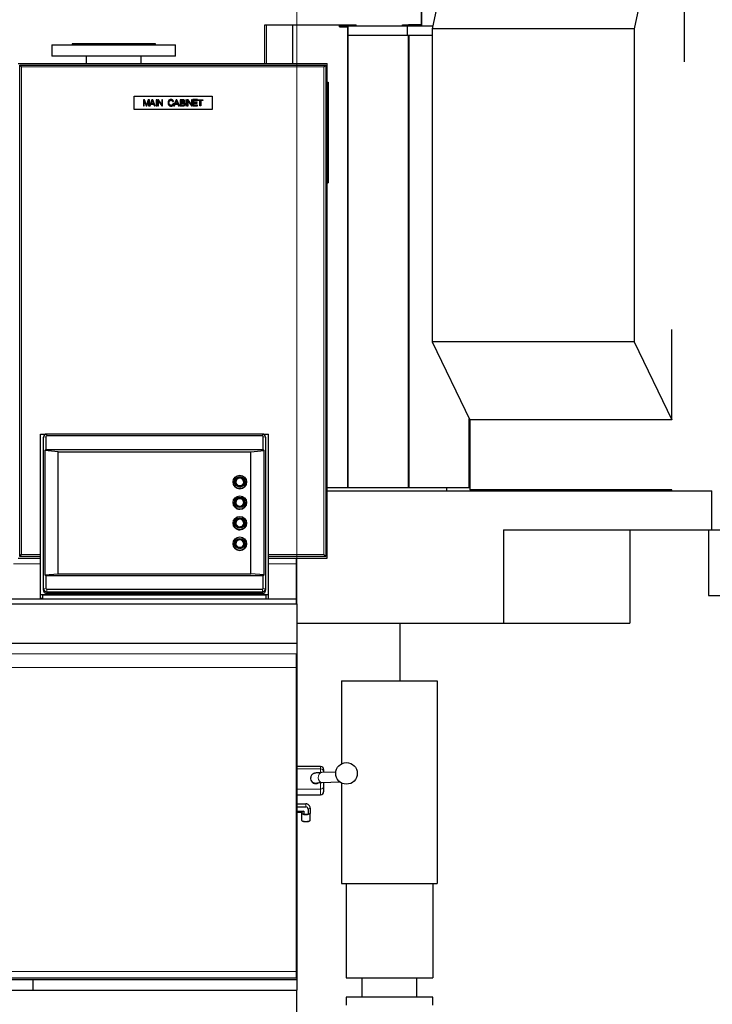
# Model space of a CAD drawing. Header units: inches. Extents: x 0 to 23760, y -13 to 16800.
# Tile 119 of 222: x 6251 to 7372, y 12987 to 14580. Entities that reach past the tile are written whole.
import ezdxf

# ---------------------------------------------------------------- set-up
doc = ezdxf.new("R2010")
doc.units = ezdxf.units.IN
doc.layers.add('254', color=7, linetype='Continuous', true_color=0xffffff)
doc.styles.add('latin_extended', font='simplex.shx')
doc.dimstyles.get("Standard").update_dxf_attribs({"dimtxt": 0.18, "dimasz": 0.18, "dimexe": 0.18, "dimexo": 0.0625, "dimgap": 0.09, "dimtad": 0, "dimtih": 1, "dimtoh": 1, "dimdec": 4, "dimzin": 0, "dimdsep": 46, "dimtxsty": 'Standard', "dimcen": 0.09, "dimadec": 0, "dimazin": 0, "dimtfac": 1, "dimtdec": 4, "dimtofl": 0, "dimtmove": 0, "dimatfit": 3, "dimfxl": 1, "dimtolj": 1, "dimtzin": 0, "dimarcsym": 0})

# ---------------------------------------------------------------- blocks, each defined once
blk = doc.blocks.new('_U5')
at = {"layer": '254', "color": 3, "linetype": 'Continuous', "lineweight": 13, "transparency": 16777216}
for p, q in [((5363.1, 12947.3), (5363.1, 14391.1)), ((4878.3, 12947.3), (5403.1, 12947.3)), ((5363.1, 12807.3), (5363.1, 12441.2)), ((6959.3, 12301.2), (5323.1, 12301.2))]:
    blk.add_line(p, q, dxfattribs=at)
at = {"layer": '254', "color": 3, "transparency": 16777216}
for points in [[(5386.4, 12807.3), (5339.8, 12807.3), (5363.1, 12947.3)], [(5339.8, 12441.2), (5386.4, 12441.2), (5363.1, 12301.2)]]:
    blk.add_solid(points, dxfattribs=at)
at = {"layer": 'Defpoints', "color": 0, "transparency": 16777216}
for p in [(4838.3, 12947.3), (5363.1, 12301.2), (6999.3, 12301.2)]:
    blk.add_point(p, dxfattribs=at)
at = {"layer": '254', "color": 2, "lineweight": 13, "transparency": 16777216, "insert": (5153.1, 13961.1), "char_height": 140, "attachment_point": 1, "rotation": 90, "style": 'latin_extended'}
blk.add_mtext('\\A1;\\C2;650', dxfattribs=at)
blk = doc.blocks.new('_U8')
at = {"layer": '254', "color": 3, "linetype": 'Continuous', "lineweight": 13, "transparency": 16777216}
for p, q in [((8687.4, 13469.2), (8687.4, 9804.5)), ((1567.7, 11733.2), (1567.7, 9804.5)), ((1707.7, 9844.5), (8547.4, 9844.5))]:
    blk.add_line(p, q, dxfattribs=at)
at = {"layer": '254', "color": 3, "transparency": 16777216}
for points in [[(1707.7, 9867.8), (1707.7, 9821.2), (1567.7, 9844.5)], [(8547.4, 9821.2), (8547.4, 9867.8), (8687.4, 9844.5)]]:
    blk.add_solid(points, dxfattribs=at)
at = {"layer": 'Defpoints', "color": 0, "transparency": 16777216}
for p in [(8687.4, 13509.2), (1567.7, 11773.2), (8687.4, 9844.5)]:
    blk.add_point(p, dxfattribs=at)
at = {"layer": '254', "color": 2, "lineweight": 13, "transparency": 16777216, "insert": (4894.2, 10054.5), "char_height": 140, "attachment_point": 1, "style": 'latin_extended'}
blk.add_mtext('\\A1;7120', dxfattribs=at)
blk = doc.blocks.new('_U13')
at = {"layer": '254', "color": 3, "linetype": 'Continuous', "lineweight": 13, "transparency": 16777216}
for p, q in [((6699.3, 11904.2), (6699.3, 15257.2)), ((7336.2, 14857.2), (7336.2, 15257.2)), ((6839.3, 15217.2), (7196.2, 15217.2))]:
    blk.add_line(p, q, dxfattribs=at)
at = {"layer": '254', "color": 3, "transparency": 16777216}
for points in [[(6839.3, 15240.5), (6839.3, 15193.8), (6699.3, 15217.2)], [(7196.2, 15193.8), (7196.2, 15240.5), (7336.2, 15217.2)]]:
    blk.add_solid(points, dxfattribs=at)
at = {"layer": 'Defpoints', "color": 0, "transparency": 16777216}
for p in [(7336.2, 15217.2), (7336.2, 14817.2), (6699.3, 11864.2)]:
    blk.add_point(p, dxfattribs=at)
at = {"layer": '254', "color": 2, "lineweight": 13, "transparency": 16777216, "insert": (6846.3, 15427.2), "char_height": 140, "attachment_point": 1, "style": 'latin_extended'}
blk.add_mtext('\\A1;637', dxfattribs=at)

msp = doc.modelspace()

# ---------------------------------------------------------------- linework, layer by layer
at = {"layer": '254', "color": 2, "linetype": 'Continuous', "lineweight": 25}
for p, q in [((6900.789, 14753.656), (6900.789, 14572.156)), ((6959.074, 14759.385), (6918.499, 14565.029)), ((7285.915, 14759.385), (7245.341, 14565.029)), ((7326.338, 14759.385), (7326.338, 14511.371)), ((6647.791, 14571.156), (6650.291, 14571.156)), ((6647.791, 14508.65), (6647.791, 14571.156)), ((6650.291, 14571.156), (6692.383, 14571.156)), ((6692.383, 14571.156), (6692.956, 14571.156)), ((6692.956, 14571.156), (6781.939, 14571.156)), ((6768.289, 14569.656), (6878.428, 14569.656)), ((6768.289, 14568.156), (6768.289, 14569.656)), ((6768.289, 14568.156), (6782.132, 14568.156)), ((6781.939, 14571.156), (6795.629, 14571.156)), ((6781.939, 14569.656), (6781.939, 14571.156)), ((6781.939, 13822.156), (6781.939, 14568.156)), ((6782.132, 14568.156), (6782.132, 14554.656)), ((6795.629, 14569.656), (6795.629, 14571.156)), ((6870.289, 14571.156), (6880.289, 14571.156)), ((6870.289, 14569.656), (6870.289, 14571.156)), ((6878.428, 14569.656), (6919.466, 14569.656)), ((6878.428, 14554.656), (6878.428, 14569.656)), ((6899.789, 14571.156), (6880.289, 14571.156)), ((6900.789, 14572.156), (6900.789, 14569.656)), ((6918.499, 14565.029), (6918.499, 14058.483)), ((7245.341, 14565.029), (6918.499, 14565.029)), ((7245.341, 14565.029), (7245.341, 14058.483)), ((6782.132, 14554.656), (6878.428, 14554.656)), ((6782.799, 13822.156), (6782.799, 14554.647)), ((6878.428, 14554.656), (6918.5, 14554.656)), ((6880.268, 13822.156), (6880.268, 14554.647)), ((6303.291, 14538.764), (6503.291, 14538.764)), ((6303.291, 14538.764), (6303.291, 14520.764)), ((6470.791, 14540.764), (6335.791, 14540.764)), ((6335.791, 14540.764), (6335.791, 14538.764)), ((6470.791, 14538.764), (6470.791, 14540.764)), ((6503.291, 14520.764), (6503.291, 14538.764)), ((6503.291, 14520.764), (6303.291, 14520.764)), ((6358.841, 14520.764), (6358.841, 14508.656)), ((6447.741, 14508.656), (6447.741, 14520.764)), ((6248.791, 14508.657), (6748.791, 14508.657)), ((6251.291, 14506.157), (6746.291, 14506.157)), ((6254.291, 14503.157), (6251.291, 14506.157)), ((6251.291, 13711.157), (6251.291, 14506.157)), ((6743.291, 14503.157), (6746.291, 14506.157)), ((6746.291, 14506.157), (6746.291, 13711.157)), ((6748.791, 13708.657), (6748.791, 14508.657)), ((6748.791, 14478.625), (6750.291, 14478.625)), ((6750.291, 14478.625), (6750.291, 14315.625)), ((6436.291, 14434.157), (6436.291, 14456.157)), ((6436.291, 14456.157), (6562.291, 14456.157)), ((6453.317, 14450.242), (6451.291, 14450.242)), ((6451.291, 14450.242), (6451.291, 14440.072)), ((6455.724, 14443.041), (6453.317, 14450.242)), ((6459.186, 14450.242), (6456.751, 14443.166)), ((6460.997, 14450.242), (6459.186, 14450.242)), ((6460.997, 14440.126), (6460.997, 14450.242)), ((6464.882, 14450.242), (6460.997, 14440.126)), ((6466.332, 14450.242), (6464.882, 14450.242)), ((6470.494, 14440.072), (6466.332, 14450.242)), ((6473.186, 14450.242), (6471.84, 14450.242)), ((6471.84, 14450.242), (6471.84, 14440.072)), ((6473.186, 14440.072), (6473.186, 14450.242)), ((6475.649, 14450.242), (6474.269, 14450.242)), ((6474.269, 14450.242), (6474.269, 14440.072)), ((6480.991, 14442.25), (6475.649, 14450.242)), ((6480.991, 14450.242), (6480.991, 14442.25)), ((6482.282, 14450.242), (6480.991, 14450.242)), ((6482.282, 14440.072), (6482.282, 14450.242)), ((6504.142, 14450.242), (6500.236, 14440.072)), ((6505.592, 14450.242), (6504.142, 14450.242)), ((6509.754, 14440.072), (6505.592, 14450.242)), ((6510.816, 14450.242), (6510.816, 14440.072)), ((6514.631, 14450.242), (6510.816, 14450.242)), ((6519.821, 14450.242), (6519.821, 14440.072)), ((6521.166, 14450.242), (6519.821, 14450.242)), ((6521.166, 14440.072), (6521.166, 14450.242)), ((6522.249, 14450.242), (6522.249, 14440.072)), ((6523.629, 14450.242), (6522.249, 14450.242)), ((6528.971, 14442.25), (6523.629, 14450.242)), ((6528.971, 14450.242), (6528.971, 14442.25)), ((6530.262, 14450.242), (6528.971, 14450.242)), ((6530.262, 14440.072), (6530.262, 14450.242)), ((6531.386, 14450.249), (6531.386, 14440.078)), ((6538.739, 14450.249), (6531.386, 14450.249)), ((6538.739, 14449.056), (6538.739, 14450.249)), ((6539.308, 14449.042), (6539.308, 14450.242)), ((6539.308, 14450.242), (6547.37, 14450.242)), ((6547.37, 14450.242), (6547.37, 14449.042)), ((6562.291, 14456.157), (6562.291, 14434.157)), ((6562.291, 14434.157), (6436.291, 14434.157)), ((6451.291, 14440.072), (6452.589, 14440.072)), ((6452.589, 14440.072), (6452.589, 14448.73)), ((6452.589, 14448.73), (6455.53, 14440.072)), ((6455.53, 14440.072), (6456.744, 14440.072)), ((6456.744, 14440.072), (6459.7, 14448.584)), ((6459.7, 14448.584), (6459.7, 14440.072)), ((6459.7, 14440.072), (6462.405, 14440.072)), ((6462.405, 14440.072), (6463.522, 14443.152)), ((6463.522, 14443.152), (6467.775, 14443.152)), ((6463.911, 14444.248), (6465.028, 14447.231)), ((6467.359, 14444.248), (6463.911, 14444.248)), ((6466.297, 14447.065), (6467.359, 14444.248)), ((6467.775, 14443.152), (6468.961, 14440.072)), ((6468.961, 14440.072), (6470.494, 14440.072)), ((6471.84, 14440.072), (6473.186, 14440.072)), ((6474.269, 14440.072), (6475.559, 14440.072)), ((6475.559, 14440.072), (6475.559, 14448.064)), ((6475.559, 14448.064), (6480.901, 14440.072)), ((6480.901, 14440.072), (6482.282, 14440.072)), ((6498.758, 14447.141), (6500.083, 14447.453)), ((6500.257, 14443.296), (6498.923, 14443.637)), ((6500.236, 14440.072), (6501.665, 14440.072)), ((6501.665, 14440.072), (6502.782, 14443.152)), ((6502.782, 14443.152), (6507.035, 14443.152)), ((6503.17, 14444.248), (6504.287, 14447.231)), ((6506.618, 14444.248), (6503.17, 14444.248)), ((6505.557, 14447.065), (6506.618, 14444.248)), ((6507.035, 14443.152), (6508.221, 14440.072)), ((6508.221, 14440.072), (6509.754, 14440.072)), ((6510.816, 14440.072), (6514.694, 14440.072)), ((6512.162, 14449.042), (6514.194, 14449.042)), ((6512.162, 14445.968), (6512.162, 14449.042)), ((6514.361, 14445.968), (6512.162, 14445.968)), ((6512.162, 14444.768), (6514.513, 14444.768)), ((6512.162, 14441.272), (6512.162, 14444.768)), ((6514.694, 14441.272), (6512.162, 14441.272)), ((6519.821, 14440.072), (6521.166, 14440.072)), ((6522.249, 14440.072), (6523.539, 14440.072)), ((6523.539, 14440.072), (6523.539, 14448.064)), ((6523.539, 14448.064), (6528.881, 14440.072)), ((6528.881, 14440.072), (6530.262, 14440.072)), ((6531.386, 14440.078), (6538.975, 14440.078)), ((6532.731, 14445.927), (6532.731, 14449.056)), ((6532.731, 14449.056), (6538.739, 14449.056)), ((6538.358, 14445.927), (6532.731, 14445.927)), ((6532.731, 14441.272), (6532.731, 14444.734)), ((6532.731, 14444.734), (6538.358, 14444.734)), ((6538.975, 14441.272), (6532.731, 14441.272)), ((6538.358, 14444.734), (6538.358, 14445.927)), ((6538.975, 14440.078), (6538.975, 14441.272)), ((6542.659, 14449.042), (6539.308, 14449.042)), ((6542.659, 14440.072), (6542.659, 14449.042)), ((6544.005, 14440.072), (6542.659, 14440.072)), ((6544.005, 14449.042), (6544.005, 14440.072)), ((6547.37, 14449.042), (6544.005, 14449.042)), ((6748.791, 14315.625), (6750.291, 14315.625)), ((7306.028, 13932.389), (7306.028, 14078.343)), ((6918.499, 14058.483), (6979.186, 13932.389)), ((7245.341, 14058.483), (6918.499, 14058.483)), ((7245.341, 14058.483), (7306.028, 13932.389)), ((6978.566, 13822.156), (6978.566, 13933.686)), ((6979.186, 13932.389), (6979.186, 13819.166)), ((7306.028, 13932.389), (6979.186, 13932.389)), ((6284.791, 13909.282), (6294.414, 13909.282)), ((6284.791, 13649.292), (6284.791, 13909.282)), ((6643.791, 13909.295), (6294.791, 13909.295)), ((6644.168, 13909.282), (6653.791, 13909.282)), ((6653.791, 13649.292), (6653.791, 13909.282)), ((6289.249, 13902.208), (6289.249, 13656.991)), ((6289.76, 13905.241), (6289.359, 13903.289)), ((6289.658, 13659.023), (6289.658, 13904.24)), ((6293.28, 13904.848), (6293.28, 13884.241)), ((6643.791, 13906.336), (6294.791, 13906.336)), ((6645.302, 13884.241), (6645.302, 13904.848)), ((6649.223, 13903.289), (6648.823, 13905.241)), ((6648.925, 13904.24), (6648.925, 13659.023)), ((6649.333, 13656.991), (6649.333, 13902.208)), ((6292.01, 13882.588), (6293.28, 13884.241)), ((6313.291, 13880.199), (6292.01, 13882.588)), ((6292.01, 13882.588), (6292.01, 13681.464)), ((6293.28, 13884.241), (6645.302, 13884.241)), ((6313.291, 13880.199), (6625.291, 13880.199)), ((6313.291, 13683.237), (6313.291, 13880.199)), ((6625.291, 13880.199), (6646.573, 13882.588)), ((6625.291, 13683.237), (6625.291, 13880.199)), ((6645.302, 13884.241), (6646.573, 13882.588)), ((6646.573, 13681.464), (6646.573, 13882.588)), ((6596.291, 13831.698), (6596.291, 13831.646)), ((6600.691, 13831.863), (6600.691, 13831.646)), ((6613.891, 13831.646), (6613.891, 13831.863)), ((6618.291, 13831.646), (6618.291, 13831.698)), ((6781.939, 13822.156), (6748.79, 13822.156)), ((6748.796, 13817.165), (7371.113, 13817.165)), ((6782.799, 13822.156), (6781.939, 13822.156)), ((6879.842, 13822.156), (6782.799, 13822.156)), ((6880.268, 13822.156), (6879.842, 13822.156)), ((6881.334, 13822.156), (6880.268, 13822.156)), ((6978.566, 13822.156), (6881.334, 13822.156)), ((6941.708, 13822.157), (6941.708, 13817.166)), ((6979.186, 13822.156), (6978.566, 13822.156)), ((7306.028, 13819.166), (6979.186, 13819.166)), ((6997.205, 13819.166), (6997.205, 13817.165)), ((7306.028, 13817.165), (7306.028, 13819.166)), ((7371.113, 13754.165), (7371.113, 13817.165)), ((6596.291, 13798.422), (6596.291, 13798.37)), ((6600.691, 13798.587), (6600.691, 13798.37)), ((6613.891, 13798.37), (6613.891, 13798.587)), ((6618.291, 13798.37), (6618.291, 13798.422)), ((6596.291, 13765.145), (6596.291, 13765.093)), ((6600.691, 13765.31), (6600.691, 13765.093)), ((6613.891, 13765.093), (6613.891, 13765.31)), ((6618.291, 13765.093), (6618.291, 13765.145)), ((7033.96, 13754.165), (7371.113, 13754.165)), ((7033.96, 13754.165), (7033.96, 13603.165)), ((7238.091, 13754.165), (7238.091, 13603.165)), ((7365.376, 13754.165), (7365.376, 13648.165)), ((7371.113, 13754.165), (7536.871, 13754.165)), ((6596.291, 13731.869), (6596.291, 13731.816)), ((6600.691, 13732.033), (6600.691, 13731.816)), ((6613.891, 13731.816), (6613.891, 13732.033)), ((6618.291, 13731.816), (6618.291, 13731.869)), ((6248.791, 13708.657), (6284.799, 13708.657)), ((6251.291, 13711.157), (6254.291, 13714.157)), ((6284.797, 13711.157), (6251.291, 13711.157)), ((6746.291, 13711.157), (6653.788, 13711.157)), ((6653.791, 13708.657), (6748.791, 13708.657)), ((6698.791, 13699.452), (6698.791, 13708.657)), ((6699.291, 13634.373), (6699.291, 13708.657)), ((6746.291, 13711.157), (6743.291, 13714.157)), ((6698.791, 13642.182), (6698.791, 13699.452)), ((6292.01, 13681.464), (6313.291, 13683.237)), ((6292.01, 13681.464), (6293.28, 13680.237)), ((6293.28, 13680.237), (6645.302, 13680.237)), ((6293.28, 13680.237), (6293.28, 13659.63)), ((6313.291, 13683.237), (6625.291, 13683.237)), ((6646.573, 13681.464), (6625.291, 13683.237)), ((6645.302, 13680.237), (6646.573, 13681.464)), ((6645.302, 13659.63), (6645.302, 13680.237)), ((6294.791, 13658.142), (6643.791, 13658.142)), ((6294.791, 13653.968), (6643.791, 13653.968)), ((6698.791, 13642.181), (6191.291, 13642.181)), ((6653.791, 13649.292), (6284.791, 13649.292)), ((6284.791, 13643.562), (6284.791, 13649.292)), ((6284.791, 13643.562), (6284.791, 13643.334)), ((6284.791, 13643.334), (6288.791, 13643.334)), ((6288.791, 13643.562), (6288.791, 13648.598)), ((6649.791, 13648.598), (6288.791, 13648.598)), ((6288.791, 13643.334), (6288.791, 13643.562)), ((6294.791, 13651.533), (6643.791, 13651.533)), ((6649.791, 13642.346), (6649.791, 13648.598)), ((6653.791, 13642.346), (6649.791, 13642.346)), ((6653.791, 13642.346), (6653.791, 13649.292)), ((6698.791, 13634.372), (6698.791, 13642.181)), ((7365.376, 13648.165), (7389.171, 13648.165)), ((6191.291, 13634.372), (6700.291, 13634.372)), ((6700.291, 13578.465), (6700.291, 13634.372)), ((6700.295, 13603.165), (7033.96, 13603.165)), ((6866.469, 13509.748), (6866.469, 13603.165)), ((7033.96, 13603.165), (7238.091, 13603.165)), ((6700.291, 13571.036), (6700.291, 13578.465)), ((6191.291, 13571.036), (6700.291, 13571.036)), ((6700.291, 13050.534), (6700.291, 13571.036)), ((6698.791, 13531.288), (6698.791, 13553.463)), ((6698.791, 13039.634), (6698.791, 13531.288)), ((6771.791, 13509.757), (6771.791, 13375.763)), ((6771.791, 13509.757), (6926.791, 13509.757)), ((6926.791, 13509.757), (6926.791, 13182.157)), ((6737.843, 13371.427), (6700.292, 13371.427)), ((6742.843, 13366.427), (6742.843, 13366.404)), ((6742.843, 13366.404), (6742.843, 13362.635)), ((6721.843, 13352.615), (6721.847, 13352.36)), ((6721.843, 13352.615), (6721.843, 13351.568)), ((6762.44, 13362.068), (6739.419, 13361.372)), ((6742.843, 13362.635), (6742.843, 13361.475)), ((6739.903, 13345.379), (6769.288, 13346.268)), ((6742.843, 13345.468), (6742.843, 13339.524)), ((6742.843, 13339.524), (6742.843, 13330.557)), ((6771.791, 13344.692), (6771.791, 13182.157)), ((6700.292, 13325.427), (6737.843, 13325.427)), ((6742.843, 13330.557), (6742.843, 13330.427)), ((6700.291, 13310.835), (6714.267, 13310.835)), ((6700.291, 13305.834), (6714.267, 13305.834)), ((6717.731, 13302.508), (6717.731, 13293.865)), ((6721.195, 13304.182), (6721.195, 13295.54)), ((6700.291, 13299.181), (6710.803, 13299.181)), ((6700.291, 13297.529), (6707.338, 13297.529)), ((6707.338, 13295.819), (6707.267, 13295.54)), ((6707.267, 13295.54), (6707.267, 13284.497)), ((6710.803, 13299.181), (6707.338, 13297.529)), ((6707.338, 13297.529), (6707.338, 13295.54)), ((6710.803, 13293.865), (6707.338, 13295.54)), ((6710.803, 13299.181), (6710.803, 13293.865)), ((6717.731, 13293.865), (6710.803, 13293.865)), ((6721.195, 13295.54), (6717.731, 13293.865)), ((6721.267, 13284.497), (6721.267, 13295.54)), ((6707.569, 13283.929), (6708.047, 13283.489)), ((6720.486, 13283.489), (6720.964, 13283.929)), ((6771.791, 13182.157), (6926.791, 13182.157)), ((6779.291, 13182.157), (6779.291, 13029.157)), ((6919.291, 13182.157), (6919.291, 13029.157)), ((6698.788, 13050.534), (6700.291, 13050.534)), ((6700.291, 13027.235), (6700.291, 13050.534)), ((6698.791, 13029.643), (6698.791, 13039.634)), ((6191.291, 13027.235), (6700.291, 13027.235)), ((6698.791, 13026.314), (6191.291, 13026.314)), ((6272.784, 13009.578), (6272.784, 13026.314)), ((6698.791, 13026.314), (6698.791, 13027.235)), ((6699.291, 13027.23), (6699.291, 13009.573)), ((6779.291, 13029.157), (6919.291, 13029.157)), ((6804.791, 13029.157), (6804.791, 12998.157)), ((6893.791, 12998.157), (6893.791, 13029.157)), ((6196.291, 13009.578), (6699.291, 13009.578)), ((6699.291, 12973.545), (6699.291, 13009.578)), ((6849.291, 12998.157), (6779.291, 12998.157)), ((6779.291, 12998.157), (6779.291, 12985.157)), ((6919.291, 12998.157), (6849.291, 12998.157)), ((6919.291, 12985.157), (6919.291, 12998.157))]:
    msp.add_line(p, q, dxfattribs=at)
at = {"layer": '254', "color": 110, "linetype": 'Continuous', "lineweight": 13}
for p, q in [((6901.855, 14722.825), (6901.855, 14569.656)), ((6650.291, 14508.65), (6650.291, 14571.156)), ((6692.383, 14508.65), (6692.383, 14571.156)), ((6692.956, 14508.65), (6692.956, 14571.156)), ((6880.289, 14569.656), (6880.289, 14571.156)), ((6879.842, 13822.156), (6879.842, 14554.647)), ((6881.334, 13822.156), (6881.334, 14554.647)), ((6743.291, 14503.157), (6254.291, 14503.157)), ((6254.291, 14503.157), (6254.291, 13714.157)), ((6743.291, 13714.157), (6743.291, 14503.157)), ((6294.791, 13906.336), (6294.791, 13909.295)), ((6643.791, 13906.336), (6643.791, 13909.295)), ((6289.658, 13904.24), (6289.249, 13902.208)), ((6293.28, 13904.848), (6289.658, 13904.24)), ((6645.302, 13904.848), (6648.925, 13904.24)), ((6648.925, 13904.24), (6649.333, 13902.208)), ((6254.291, 13714.157), (6284.793, 13714.157)), ((6653.789, 13714.157), (6743.291, 13714.157)), ((6284.798, 13699.452), (6241.296, 13699.452)), ((6698.791, 13699.452), (6653.79, 13699.452)), ((6289.658, 13659.023), (6289.249, 13656.991)), ((6293.28, 13659.63), (6289.658, 13659.023)), ((6294.791, 13658.142), (6294.791, 13653.968)), ((6294.791, 13653.968), (6294.791, 13651.533)), ((6643.791, 13658.142), (6643.791, 13653.968)), ((6643.791, 13653.968), (6643.791, 13651.533)), ((6645.302, 13659.63), (6648.925, 13659.023)), ((6648.925, 13659.023), (6649.333, 13656.991)), ((6284.791, 13643.562), (6288.791, 13643.562)), ((6698.791, 13553.463), (6191.291, 13553.463)), ((6698.791, 13531.288), (6191.291, 13531.288)), ((6737.843, 13371.398), (6700.292, 13371.398)), ((6737.843, 13367.628), (6700.292, 13367.628)), ((6737.843, 13371.427), (6737.843, 13371.398)), ((6737.843, 13367.628), (6737.843, 13371.398)), ((6737.843, 13361.508), (6737.843, 13367.628)), ((6737.843, 13334.56), (6700.292, 13334.56)), ((6737.843, 13334.56), (6737.843, 13345.191)), ((6737.843, 13325.594), (6737.843, 13334.56)), ((6737.843, 13325.594), (6700.292, 13325.594)), ((6737.843, 13325.594), (6737.843, 13325.427)), ((6714.267, 13310.835), (6714.267, 13305.834)), ((6721.195, 13304.182), (6717.731, 13302.508)), ((6698.791, 13039.634), (6191.291, 13039.634)), ((6698.791, 13029.643), (6191.291, 13029.643))]:
    msp.add_line(p, q, dxfattribs=at)
at = {"layer": '254', "color": 2, "linetype": 'Continuous', "lineweight": 25}
msp.add_circle((6779.843, 13360.227), 17.5, dxfattribs=at)
for centre, radius, start, end in [((6899.789, 14572.156), 1, 270, 0), ((6737.843, 13366.427), 5, 0, 90), ((6737.843, 13330.427), 5, 270, 0)]:
    msp.add_arc(centre, radius, start, end, dxfattribs=at)
for centre, major_axis, ratio, start_param, end_param in [((6294.791, 13904.24), (-5.133, 0), 0.98480775, 4.71238901, 6.2831853), ((6643.791, 13904.24), (-5.133, 0), 0.98480775, 3.1415927, 4.71238897), ((6294.791, 13902.208), (5.542, 0), 0.98480775, 2.94222424, 3.14159265), ((6294.791, 13904.848), (-1.511, 0), 0.98480775, 4.71238901, 6.28318529), ((6643.791, 13904.848), (-1.511, 0), 0.98480775, 3.14159269, 4.71238897), ((6643.791, 13902.208), (5.542, 0), 0.98480775, 0, 0.19936842), ((6607.291, 13831.646), (-11, 0), 0.98480775, 0, 1.57079633), ((6607.291, 13831.646), (-7.85, 0), 0.98480775, 3.14159265, 6.28318531), ((6607.291, 13831.646), (-6.6, 0), 0.98480775, 0, 1.57079633), ((6607.291, 13831.915), (-6.3, 0), 0.98480775, 1.55155407, 6.28318531), ((6607.291, 13831.646), (-6.6, 0), 0.98480775, 1.57079633, 3.14159265), ((6607.291, 13831.646), (-11, 0), 0.98480775, 1.57079633, 3.14159265), ((6607.291, 13798.37), (-11, 0), 0.98480775, 0, 1.57079633), ((6607.291, 13798.37), (-7.85, 0), 0.98480775, 3.14159265, 6.28318531), ((6607.291, 13798.37), (-6.6, 0), 0.98480775, 0, 1.57079633), ((6607.291, 13798.639), (-6.3, 0), 0.98480775, 1.55155407, 6.28318531), ((6607.291, 13798.37), (-6.6, 0), 0.98480775, 1.57079633, 3.14159265), ((6607.291, 13798.37), (-11, 0), 0.98480775, 1.57079633, 3.14159265), ((6607.291, 13765.093), (-11, 0), 0.98480775, 0, 1.57079633), ((6607.291, 13765.093), (-7.85, 0), 0.98480775, 3.14159265, 6.28318531), ((6607.291, 13765.093), (-6.6, 0), 0.98480775, 0, 1.57079633), ((6607.291, 13765.362), (-6.3, 0), 0.98480775, 1.55155407, 6.28318531), ((6607.291, 13765.093), (-6.6, 0), 0.98480775, 1.57079633, 3.14159265), ((6607.291, 13765.093), (-11, 0), 0.98480775, 1.57079633, 3.14159265), ((6607.291, 13731.816), (-7.85, 0), 0.98480775, 3.14159265, 6.28318531), ((6607.291, 13732.086), (-6.3, 0), 0.98480775, 1.55155407, 6.28318531), ((6607.291, 13731.816), (-11, 0), 0.98480775, 0, 1.57079633), ((6607.291, 13731.816), (-6.6, 0), 0.98480775, 0, 1.57079633), ((6607.291, 13731.816), (-6.6, 0), 0.98480775, 1.57079633, 3.14159265), ((6607.291, 13731.816), (-11, 0), 0.98480775, 1.57079633, 3.14159265), ((6294.791, 13656.991), (5.542, 0), 0.98480775, 3.14159265, 4.71238898), ((6294.791, 13659.023), (-5.133, 0), 0.98480775, 0, 1.57079632), ((6294.791, 13659.63), (-1.511, 0), 0.98480775, 0, 1.57079631), ((6643.791, 13659.63), (-1.511, 0), 0.98480775, 1.57079636, 3.14159264), ((6643.791, 13659.023), (-5.133, 0), 0.98480775, 1.57079635, 3.14159264), ((6643.791, 13656.991), (5.542, 0), 0.98480775, 4.71238898, 6.28318531), ((6729.843, 13351.568), (-8, 0), 0.99939083, 0, 2.18124705), ((6714.267, 13304.182), (6.928, 0), 0.96026611, 0, 1.57079633), ((6714.267, 13302.508), (-3.464, 0), 0.96026611, 3.14159265, 4.71238898), ((6714.267, 13295.54), (-7, 0), 0.279086, 0, 3.28492782), ((6714.267, 13284.497), (-7, 0), 0.279086, 0, 3.14159265), ((6714.267, 13284.016), (-6.5, 0), 0.279086, 0.29491701, 2.84667564)]:
    msp.add_ellipse(centre, major_axis=major_axis, ratio=ratio, start_param=start_param, end_param=end_param, dxfattribs=at)
for centre, major_axis in [((6607.291, 13831.698), (11, 0)), ((6607.291, 13831.906), (8.5, 0)), ((6607.291, 13831.906), (-7.85, 0)), ((6607.291, 13831.863), (-6.6, 0)), ((6607.291, 13798.422), (11, 0)), ((6607.291, 13798.63), (8.5, 0)), ((6607.291, 13798.63), (-7.85, 0)), ((6607.291, 13798.587), (-6.6, 0)), ((6607.291, 13765.145), (11, 0)), ((6607.291, 13765.354), (8.5, 0)), ((6607.291, 13765.354), (-7.85, 0)), ((6607.291, 13765.31), (-6.6, 0)), ((6607.291, 13731.869), (11, 0)), ((6607.291, 13732.077), (8.5, 0)), ((6607.291, 13732.077), (-7.85, 0)), ((6607.291, 13732.033), (-6.6, 0))]:
    msp.add_ellipse(centre, major_axis=major_axis, ratio=0.98480775, dxfattribs=at)
at = {"layer": '254', "color": 110, "linetype": 'Continuous', "lineweight": 13}
for centre, major_axis, ratio, start_param, end_param in [((6607.291, 13831.915), (-6.3, 0), 0.98480775, 0, 1.55155407), ((6607.291, 13798.639), (-6.3, 0), 0.98480775, 0, 1.55155407), ((6607.291, 13765.362), (-6.3, 0), 0.98480775, 0, 1.55155407), ((6607.291, 13732.086), (-6.3, 0), 0.98480775, 0, 1.55155407), ((6737.843, 13366.404), (-5, 0), 0.99872671, 3.14159265, 4.71238898), ((6737.843, 13362.635), (5, 0), 0.99872671, 0, 1.57079633), ((6729.843, 13352.615), (-8, 0), 0.99939083, 0.0319068, 1.83488646), ((6739.661, 13353.375), (-0.242, 7.996), 0.67234609, 0.00007073, 3.14156521), ((6770.024, 13354.294), (-0.242, 7.996), 0.67234609, 2.07263831, 2.90869466), ((6737.843, 13339.524), (5, 0), 0.99277481, 4.71238898, 6.28318531), ((6737.843, 13330.557), (-5, 0), 0.99277481, 1.57079633, 3.14159265)]:
    msp.add_ellipse(centre, major_axis=major_axis, ratio=ratio, start_param=start_param, end_param=end_param, dxfattribs=at)
at = {"layer": '254', "color": 2, "linetype": 'Continuous', "lineweight": 25}
for points in [[(6465.028, 14447.231), (6465.381, 14448.195), (6465.576, 14449.174)], [(6465.576, 14449.174), (6465.812, 14448.348), (6466.297, 14447.065)], [(6496.066, 14450.415), (6491.266, 14450.415), (6491.266, 14445.233)], [(6492.665, 14445.24), (6492.665, 14449.264), (6496.051, 14449.264)], [(6496.051, 14449.264), (6498.09, 14449.262), (6498.758, 14447.141)], [(6500.083, 14447.453), (6499.222, 14450.415), (6496.066, 14450.415)], [(6504.287, 14447.231), (6504.641, 14448.195), (6504.835, 14449.174)], [(6504.835, 14449.174), (6505.071, 14448.348), (6505.557, 14447.065)], [(6518.003, 14447.64), (6518.003, 14450.242), (6514.631, 14450.242)], [(6456.21, 14441.535), (6456.057, 14442.035), (6455.724, 14443.041)], [(6456.751, 14443.166), (6456.383, 14442.09), (6456.21, 14441.535)], [(6491.266, 14445.233), (6491.266, 14439.898), (6496.046, 14439.898)], [(6495.947, 14441.05), (6492.665, 14441.05), (6492.665, 14445.24)], [(6498.923, 14443.637), (6498.363, 14441.05), (6495.947, 14441.05)], [(6496.046, 14439.898), (6499.389, 14439.897), (6500.257, 14443.296)], [(6514.194, 14449.042), (6516.678, 14449.042), (6516.678, 14447.481)], [(6515.644, 14446.086), (6515.256, 14445.968), (6514.361, 14445.968)], [(6514.513, 14444.768), (6517.101, 14444.768), (6517.101, 14443.02)], [(6514.694, 14440.072), (6518.496, 14440.072), (6518.496, 14443.02)], [(6515.609, 14441.32), (6515.346, 14441.272), (6514.694, 14441.272)], [(6517.101, 14443.02), (6517.101, 14441.587), (6515.609, 14441.32)], [(6516.678, 14447.481), (6516.678, 14446.394), (6515.644, 14446.086)], [(6516.581, 14445.483), (6518.003, 14446.187), (6518.003, 14447.64)], [(6518.496, 14443.02), (6518.496, 14444.921), (6516.581, 14445.483)]]:
    msp.add_open_spline(points, degree=2, dxfattribs=at)
for points, knots in [([(6739.419, 13361.372), (6738.124, 13361.333), (6734.59, 13361.206), (6731.097, 13360.979), (6729.142, 13360.75), (6727.538, 13360.377), (6725.872, 13359.674), (6724.105, 13358.382), (6722.549, 13356.283), (6721.914, 13354.178), (6721.843, 13352.923), (6721.843, 13352.615)], [0, 0, 0, 0, 0.15419468, 0.45760052, 0.61294303, 0.68431626, 0.73857856, 0.80675922, 0.88611371, 0.97249799, 1, 1, 1, 1]), ([(6731.782, 13344.935), (6731.783, 13344.935), (6731.884, 13344.952), (6732.775, 13345.052), (6735.358, 13345.218), (6738.21, 13345.326), (6739.903, 13345.379)], [0, 0, 0, 0, 0.06509603, 0.26949885, 0.63067353, 1, 1, 1, 1])]:
    msp.add_open_spline(points, degree=3, knots=knots, dxfattribs=at)

# ---------------------------------------------------------------- dimensions: what is measured, and where the dimension line sits
at = {"layer": '254', "color": 2, "linetype": 'Continuous', "lineweight": 13}
for base, p1, p2, picture, middle in [((7336.185, 15217.166), (6699.291, 11864.181), (7336.185, 14817.166), '_U13', (7026.325, 15217.166)), ((8687.382, 9844.51), (1567.709, 11773.157), (8687.382, 13509.156), '_U8', (5127.546, 9844.51))]:
    dim = msp.add_linear_dim(base=base, p1=p1, p2=p2, dimstyle='Standard', override={"dimscale": 40, "dimtxt": 3.5, "dimasz": 3.5, "dimexe": 1, "dimexo": 1, "dimgap": 1.75, "dimtad": 1, "dimtih": 1, "dimtoh": 0, "dimdec": 0, "dimlfac": 1, "dimzin": 8, "dimdsep": 46, "dimlunit": 2, "dimtxsty": 'latin_extended', "dimsah": 1, "dimse1": 0, "dimse2": 0, "dimsd1": 0, "dimsd2": 0, "dimclrd": 3, "dimclre": 3, "dimclrt": 2, "dimtol": 0, "dimtm": -0.1, "dimtfac": 0.714286, "dimtdec": 3, "dimtofl": 1, "dimtmove": 0, "dimtzin": 8, "dimlwd": 13, "dimlwe": 13}, dxfattribs=at)
    dim.commit()
    dim.dimension.update_dxf_attribs({"geometry": picture, "text_midpoint": middle, "dimtype": 160})
dim = msp.add_linear_dim(base=(5363.115, 12301.157), p1=(4838.291, 12947.269), p2=(6999.291, 12301.157), angle=90, text='\\C2;650', dimstyle='Standard', override={"dimscale": 40, "dimtxt": 3.5, "dimasz": 3.5, "dimexe": 1, "dimexo": 1, "dimgap": 1.75, "dimtad": 1, "dimtih": 0, "dimtoh": 0, "dimdec": 2, "dimlfac": 0.025, "dimzin": 8, "dimdsep": 46, "dimlunit": 2, "dimpost": '', "dimtxsty": 'latin_extended', "dimsah": 1, "dimse1": 0, "dimse2": 0, "dimsd1": 0, "dimsd2": 0, "dimclrd": 3, "dimclre": 3, "dimclrt": 2, "dimtol": 0, "dimtm": -0.1, "dimtfac": 0.714286, "dimtdec": 3, "dimtofl": 1, "dimtmove": 0, "dimtzin": 8, "dimlwd": 13, "dimlwe": 13}, dxfattribs=at)
dim.commit()
dim.dimension.update_dxf_attribs({"geometry": '_U5', "text_midpoint": (5363.115, 14141.068), "dimtype": 160})

doc.saveas('drawing.dxf')
